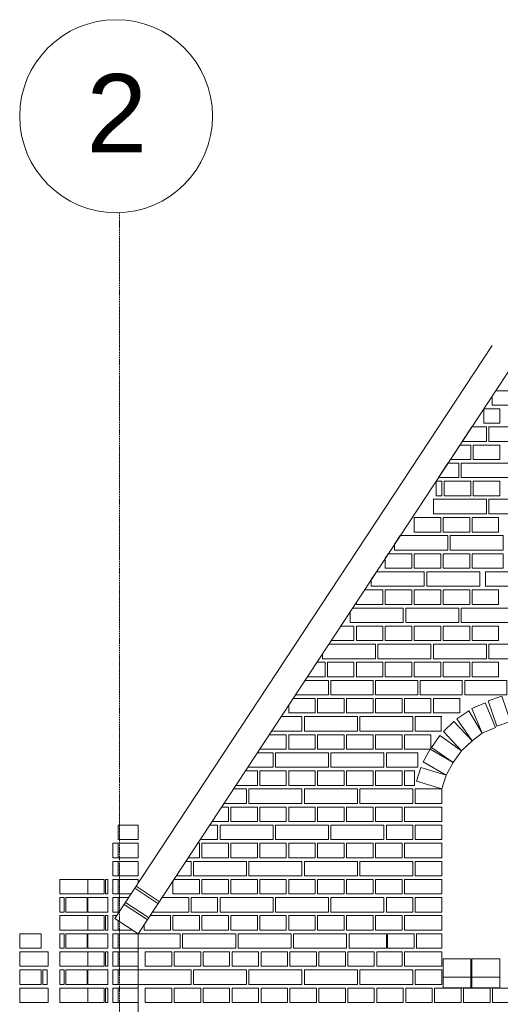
# Model space of a CAD drawing. Header units: millimetres. Extents: x -37887 to 94344, y -69777 to 116976.
# Tile 130 of 205: x 9809 to 11803, y 71509 to 75590. Entities that reach past the tile are written whole.
import ezdxf

# ---------------------------------------------------------------- set-up
doc = ezdxf.new("R2010")
doc.units = ezdxf.units.MM
doc.linetypes.add('Linia siatki', pattern=[19.05, 12.7, -3.175, 0, -3.175])
for name, color, linetype, lineweight in [('01_inwentaryzacja', 8, 'Continuous', 9), ('S-GRID', 1, 'Continuous', 9), ('S-GRID-IDEN', 1, 'Continuous', 9)]:
    doc.layers.add(name, color=color, linetype=linetype, lineweight=lineweight)
doc.styles.add('Arial', font='arial.ttf', dxfattribs={"height": 324.565868})

# ---------------------------------------------------------------- blocks, each defined once
blk = doc.blocks.new('Siatka - 4 mm-108067-PARTER')
at = {"layer": 'S-GRID-IDEN'}
blk.add_circle((0, 0), 4, dxfattribs=at)

msp = doc.modelspace()

# ---------------------------------------------------------------- linework, layer by layer
at = {"layer": '01_inwentaryzacja'}
for p, q in [((10204.2, 71864.9), (11769.2, 74239.5)), ((10300.3, 71801.6), (11865.3, 74176.2)), ((11734.1, 73977.2), (11734.1, 73917.2)), ((11684.6, 73902.2), (11645.1, 73842.2)), ((11635.2, 73827.2), (11595.7, 73767.2)), ((11585.8, 73752.2), (11546.2, 73692.2)), ((11536.3, 73677.2), (11536.3, 73617.2)), ((11387.7, 73451.6), (11364.6, 73416.6)), ((11338.2, 73376.6), (11325.9, 73357.8)), ((11288.8, 73301.6), (11267.5, 73269.2)), ((10286.8, 71990.1), (10382.8, 71926.8)), ((10292.3, 71998.4), (10388.3, 71935.2)), ((10242.8, 71923.3), (10338.8, 71860)), ((10248.3, 71931.6), (10344.3, 71868.4)), ((10204.2, 71864.9), (10300.3, 71801.6)), ((10300.3, 66791.6), (10300.3, 71801.6))]:
    msp.add_line(p, q, dxfattribs=at)
for points in [[(11768.8, 74029.9), (11768.8, 73992.2), (11878.8, 73992.2), (11878.8, 74052.2), (11783.5, 74052.2)], [(11734.1, 73917.2), (11800.3, 73917.2), (11800.3, 73977.2), (11734.1, 73977.2)], [(11645.1, 73842.2), (11745.3, 73842.2), (11745.3, 73902.2), (11684.6, 73902.2)], [(11755.3, 73902.2), (11755.3, 73842.2), (11975.3, 73842.2), (11975.3, 73902.2), (11755.3, 73902.2)], [(11595.7, 73767.2), (11680.3, 73767.2), (11680.3, 73827.2), (11635.2, 73827.2)], [(11690.3, 73827.2), (11690.3, 73767.2), (11800.3, 73767.2), (11800.3, 73827.2), (11690.3, 73827.2)], [(11546.2, 73692.2), (11630.3, 73692.2), (11630.3, 73752.2), (11585.8, 73752.2)], [(11640.3, 73752.2), (11640.3, 73692.2), (11860.3, 73692.2), (11860.3, 73752.2), (11640.3, 73752.2)], [(11536.3, 73617.2), (11560.3, 73617.2), (11560.3, 73677.2), (11536.3, 73677.2)], [(11570.3, 73677.2), (11570.3, 73617.2), (11680.3, 73617.2), (11680.3, 73677.2), (11570.3, 73677.2)], [(11690.3, 73677.2), (11690.3, 73617.2), (11800.3, 73617.2), (11800.3, 73677.2), (11690.3, 73677.2)], [(11525.3, 73602.2), (11525.3, 73542.2), (11745.3, 73542.2), (11745.3, 73602.2), (11525.3, 73602.2)], [(11755.3, 73602.2), (11755.3, 73542.2), (11975.3, 73542.2), (11975.3, 73602.2), (11755.3, 73602.2)], [(11445.9, 73526.6), (11445.9, 73466.6), (11555.9, 73466.6), (11555.9, 73526.6), (11445.9, 73526.6)], [(11565.9, 73526.6), (11565.9, 73466.6), (11675.9, 73466.6), (11675.9, 73526.6), (11565.9, 73526.6)], [(11685.9, 73526.6), (11685.9, 73466.6), (11795.9, 73466.6), (11795.9, 73526.6), (11685.9, 73526.6)], [(11364.6, 73416.6), (11364.6, 73391.6), (11584.6, 73391.6), (11584.6, 73451.6), (11387.7, 73451.6)], [(11594.6, 73451.6), (11594.6, 73391.6), (11814.6, 73391.6), (11814.6, 73451.6), (11594.6, 73451.6)], [(11325.9, 73357.8), (11325.9, 73316.6), (11435.9, 73316.6), (11435.9, 73376.6), (11338.2, 73376.6)], [(11445.9, 73376.6), (11445.9, 73316.6), (11555.9, 73316.6), (11555.9, 73376.6), (11445.9, 73376.6)], [(11565.9, 73376.6), (11565.9, 73316.6), (11675.9, 73316.6), (11675.9, 73376.6), (11565.9, 73376.6)], [(11685.9, 73376.6), (11685.9, 73316.6), (11814.6, 73316.6), (11814.6, 73376.6), (11685.9, 73376.6)], [(11267.5, 73269.2), (11267.5, 73241.6), (11487.5, 73241.6), (11487.5, 73301.6), (11288.8, 73301.6)], [(11497.5, 73301.6), (11497.5, 73241.6), (11717.5, 73241.6), (11717.5, 73301.6), (11497.5, 73301.6)], [(11741.3, 73301.6), (11741.3, 73241.6), (11961.3, 73241.6), (11961.3, 73301.6), (11741.3, 73301.6)], [(11205.9, 73175.7), (11205.9, 73166.6), (11315.9, 73166.6), (11315.9, 73226.6), (11239.4, 73226.6)], [(11325.9, 73226.6), (11325.9, 73166.6), (11435.9, 73166.6), (11435.9, 73226.6), (11325.9, 73226.6)], [(11445.9, 73226.6), (11445.9, 73166.6), (11555.9, 73166.6), (11555.9, 73226.6), (11445.9, 73226.6)], [(11565.9, 73226.6), (11565.9, 73166.6), (11675.9, 73166.6), (11675.9, 73226.6), (11565.9, 73226.6)], [(11685.9, 73226.6), (11685.9, 73166.6), (11795.9, 73166.6), (11795.9, 73226.6), (11685.9, 73226.6)], [(11180.3, 73136.8), (11180.3, 73091.6), (11400.3, 73091.6), (11400.3, 73151.6), (11190, 73151.6)], [(11410.3, 73151.6), (11410.3, 73091.6), (11630.3, 73091.6), (11630.3, 73151.6), (11410.3, 73151.6)], [(11640.3, 73151.6), (11640.3, 73091.6), (11860.3, 73091.6), (11860.3, 73151.6), (11640.3, 73151.6)], [(11101, 73016.6), (11195.9, 73016.6), (11195.9, 73076.6), (11140.5, 73076.6)], [(11205.9, 73076.6), (11205.9, 73016.6), (11315.9, 73016.6), (11315.9, 73076.6), (11205.9, 73076.6)], [(11325.9, 73076.6), (11325.9, 73016.6), (11435.9, 73016.6), (11435.9, 73076.6), (11325.9, 73076.6)], [(11445.9, 73076.6), (11445.9, 73016.6), (11555.9, 73016.6), (11555.9, 73076.6), (11445.9, 73076.6)], [(11565.9, 73076.6), (11565.9, 73016.6), (11675.9, 73016.6), (11675.9, 73076.6), (11565.9, 73076.6)], [(11685.9, 73076.6), (11685.9, 73016.6), (11795.9, 73016.6), (11795.9, 73076.6), (11685.9, 73076.6)], [(11065.3, 72962.3), (11065.3, 72941.6), (11285.3, 72941.6), (11285.3, 73001.6), (11091.1, 73001.6)], [(11295.3, 73001.6), (11295.3, 72941.6), (11515.3, 72941.6), (11515.3, 73001.6), (11295.3, 73001.6)], [(11525.3, 73001.6), (11525.3, 72941.6), (11745.3, 72941.6), (11745.3, 73001.6), (11525.3, 73001.6)], [(11755.3, 73001.6), (11755.3, 72941.6), (11975.3, 72941.6), (11975.3, 73001.6), (11755.3, 73001.6)], [(11002.1, 72866.6), (11075.9, 72866.6), (11075.9, 72926.6), (11041.7, 72926.6)], [(11085.9, 72926.6), (11085.9, 72866.6), (11195.9, 72866.6), (11195.9, 72926.6), (11085.9, 72926.6)], [(11205.9, 72926.6), (11205.9, 72866.6), (11315.9, 72866.6), (11315.9, 72926.6), (11205.9, 72926.6)], [(11325.9, 72926.6), (11325.9, 72866.6), (11435.9, 72866.6), (11435.9, 72926.6), (11325.9, 72926.6)], [(11445.9, 72926.6), (11445.9, 72866.6), (11555.9, 72866.6), (11555.9, 72926.6), (11445.9, 72926.6)], [(11565.9, 72926.6), (11565.9, 72866.6), (11675.9, 72866.6), (11675.9, 72926.6), (11565.9, 72926.6)], [(11685.9, 72926.6), (11685.9, 72866.6), (11795.9, 72866.6), (11795.9, 72926.6), (11685.9, 72926.6)], [(11090.3, 72851.6), (11090.3, 72791.6), (10952.7, 72791.6)], [(10992.2, 72851.6), (11090.3, 72851.6)], [(11275.3, 72791.6), (11100.3, 72791.6), (11100.3, 72851.6), (11275.3, 72851.6), (11275.3, 72791.6)], [(11460.3, 72791.6), (11285.3, 72791.6), (11285.3, 72851.6), (11460.3, 72851.6), (11460.3, 72791.6)], [(11645.3, 72791.6), (11470.3, 72791.6), (11470.3, 72851.6), (11645.3, 72851.6), (11645.3, 72791.6)], [(11830.3, 72791.6), (11655.3, 72791.6), (11655.3, 72851.6), (11830.3, 72851.6), (11830.3, 72791.6)], [(10925.3, 72749.9), (10925.3, 72716.6), (11035.3, 72716.6), (11035.3, 72776.6), (10942.8, 72776.6)], [(11045.3, 72776.6), (11045.3, 72716.6), (11155.3, 72716.6), (11155.3, 72776.6), (11045.3, 72776.6)], [(11165.3, 72776.6), (11165.3, 72716.6), (11275.3, 72716.6), (11275.3, 72776.6), (11165.3, 72776.6)], [(11285.3, 72776.6), (11285.3, 72716.6), (11395.3, 72716.6), (11395.3, 72776.6), (11285.3, 72776.6)], [(11405.3, 72776.6), (11405.3, 72716.6), (11515.3, 72716.6), (11515.3, 72776.6), (11405.3, 72776.6)], [(11525.3, 72776.6), (11525.3, 72716.6), (11635.3, 72716.6), (11635.3, 72776.6), (11525.3, 72776.6)], [(11845.2, 72681.8), (11788.5, 72662.1), (11752.4, 72766.4), (11809.1, 72786), (11845.2, 72681.8)], [(11727.1, 72633.2), (11685.9, 72601.2), (11623, 72691.8), (11672.3, 72726), (11727.1, 72633.2)], [(11782.4, 72656.4), (11727.1, 72633.2), (11684.3, 72734.9), (11739.6, 72758.1), (11782.4, 72656.4)], [(10980.3, 72701.6), (10980.3, 72641.6), (10853.9, 72641.6)], [(10893.4, 72701.6), (10980.3, 72701.6)], [(11210.3, 72701.6), (11210.3, 72641.6), (10990.3, 72641.6), (10990.3, 72701.6), (11210.3, 72701.6)], [(11440.3, 72701.6), (11440.3, 72641.6), (11220.3, 72641.6), (11220.3, 72701.6), (11440.3, 72701.6)], [(11558, 72701.6), (11558, 72641.6), (11450.3, 72641.6), (11450.3, 72701.6), (11560.3, 72701.6)], [(11685.9, 72601.2), (11642.2, 72560.1), (11566.6, 72640.4), (11610.3, 72681.5), (11685.9, 72601.2)], [(10805.3, 72567.8), (10805.3, 72566.6), (10915.3, 72566.6), (10915.3, 72626.6), (10844, 72626.6)], [(10925.3, 72626.6), (10925.3, 72566.6), (11035.3, 72566.6), (11035.3, 72626.6), (10925.3, 72626.6)], [(11045.3, 72626.6), (11045.3, 72566.6), (11155.3, 72566.6), (11155.3, 72626.6), (11045.3, 72626.6)], [(11165.3, 72626.6), (11165.3, 72566.6), (11275.3, 72566.6), (11275.3, 72626.6), (11165.3, 72626.6)], [(11285.3, 72626.6), (11285.3, 72566.6), (11395.3, 72566.6), (11395.3, 72626.6), (11285.3, 72626.6)], [(11405.3, 72626.6), (11405.3, 72566.6), (11515.3, 72566.6), (11515.3, 72626.6), (11405.3, 72626.6)], [(11642.2, 72560.1), (11607.9, 72510.9), (11517.4, 72574), (11551.8, 72623.2), (11642.2, 72560.1)], [(11607.9, 72510.9), (11577.8, 72458.9), (11482.3, 72514.2), (11512.4, 72566.1), (11607.9, 72510.9)], [(10755, 72491.6), (10860.3, 72491.6), (10860.3, 72551.6), (10794.5, 72551.6)], [(11090.3, 72551.6), (11090.3, 72491.6), (10870.3, 72491.6), (10870.3, 72551.6), (11090.3, 72551.6)], [(11320.3, 72551.6), (11320.3, 72491.6), (11100.3, 72491.6), (11100.3, 72551.6), (11320.3, 72551.6)], [(11460.1, 72551.6), (11460.1, 72491.6), (11330.3, 72491.6), (11330.3, 72551.6), (11460.1, 72551.6)], [(11472.7, 72491.2), (11455.1, 72433.8), (11560.3, 72401.6), (11577.8, 72458.9), (11472.7, 72491.2)], [(10705.6, 72416.6), (10795.3, 72416.6), (10795.3, 72476.6), (10745.1, 72476.6)], [(10805.3, 72476.6), (10805.3, 72416.6), (10915.3, 72416.6), (10915.3, 72476.6), (10805.3, 72476.6)], [(10925.3, 72476.6), (10925.3, 72416.6), (11035.3, 72416.6), (11035.3, 72476.6), (10925.3, 72476.6)], [(11045.3, 72476.6), (11045.3, 72416.6), (11155.3, 72416.6), (11155.3, 72476.6), (11045.3, 72476.6)], [(11165.3, 72476.6), (11165.3, 72416.6), (11275.3, 72416.6), (11275.3, 72476.6), (11165.3, 72476.6)], [(11285.3, 72476.6), (11285.3, 72416.6), (11395.3, 72416.6), (11395.3, 72476.6), (11285.3, 72476.6)], [(11405.3, 72476.6), (11405.3, 72416.6), (11446.8, 72416.6), (11446.8, 72476.6), (11405.3, 72476.6)], [(10656.1, 72341.6), (10750.3, 72341.6), (10750.3, 72401.6), (10695.7, 72401.6)], [(10980.3, 72401.6), (10980.3, 72341.6), (10760.3, 72341.6), (10760.3, 72401.6), (10980.3, 72401.6)], [(11210.3, 72401.6), (11210.3, 72341.6), (10990.3, 72341.6), (10990.3, 72401.6), (11210.3, 72401.6)], [(11440.3, 72401.6), (11440.3, 72341.6), (11220.3, 72341.6), (11220.3, 72401.6), (11440.3, 72401.6)], [(11450.3, 72401.6), (11450.3, 72341.6), (11560.3, 72341.6), (11560.3, 72401.6), (11450.3, 72401.6)], [(10606.7, 72266.6), (10675.3, 72266.6), (10675.3, 72326.6), (10646.3, 72326.6)], [(10685.3, 72326.6), (10685.3, 72266.6), (10795.3, 72266.6), (10795.3, 72326.6), (10685.3, 72326.6)], [(10805.3, 72326.6), (10805.3, 72266.6), (10915.3, 72266.6), (10915.3, 72326.6), (10805.3, 72326.6)], [(10925.3, 72326.6), (10925.3, 72266.6), (11035.3, 72266.6), (11035.3, 72326.6), (10925.3, 72326.6)], [(11045.3, 72326.6), (11045.3, 72266.6), (11155.3, 72266.6), (11155.3, 72326.6), (11045.3, 72326.6)], [(11165.3, 72326.6), (11165.3, 72266.6), (11275.3, 72266.6), (11275.3, 72326.6), (11165.3, 72326.6)], [(11285.3, 72326.6), (11285.3, 72266.6), (11395.3, 72266.6), (11395.3, 72326.6), (11285.3, 72326.6)], [(11560.3, 72266.6), (11405.3, 72266.6), (11405.3, 72326.6), (11560.3, 72326.6), (11560.3, 72266.6)], [(10217.9, 72191.6), (10217.9, 72251.6), (10300.3, 72251.6), (10300.3, 72191.6), (10217.9, 72191.6)], [(10557.3, 72191.6), (10630.3, 72191.6), (10630.3, 72251.6), (10596.8, 72251.6)], [(10860.3, 72251.6), (10860.3, 72191.6), (10640.3, 72191.6), (10640.3, 72251.6), (10860.3, 72251.6)], [(11090.3, 72251.6), (11090.3, 72191.6), (10870.3, 72191.6), (10870.3, 72251.6), (11090.3, 72251.6)], [(11320.3, 72251.6), (11320.3, 72191.6), (11100.3, 72191.6), (11100.3, 72251.6), (11320.3, 72251.6)], [(11330.3, 72251.6), (11330.3, 72191.6), (11440.3, 72191.6), (11440.3, 72251.6), (11330.3, 72251.6)], [(11450.3, 72251.6), (11450.3, 72191.6), (11560.3, 72191.6), (11560.3, 72251.6), (11450.3, 72251.6)], [(10196, 72116.6), (10217.9, 72116.6), (10217.9, 72176.6), (10196, 72176.6), (10196, 72116.6)], [(10217.9, 72116.6), (10217.9, 72176.6), (10300.3, 72176.6), (10300.3, 72116.6), (10217.9, 72116.6)], [(10507.9, 72116.6), (10555.3, 72116.6), (10555.3, 72176.6), (10547.4, 72176.6)], [(10565.3, 72176.6), (10565.3, 72116.6), (10675.3, 72116.6), (10675.3, 72176.6), (10565.3, 72176.6)], [(10685.3, 72176.6), (10685.3, 72116.6), (10795.3, 72116.6), (10795.3, 72176.6), (10685.3, 72176.6)], [(10805.3, 72176.6), (10805.3, 72116.6), (10915.3, 72116.6), (10915.3, 72176.6), (10805.3, 72176.6)], [(10925.3, 72176.6), (10925.3, 72116.6), (11035.3, 72116.6), (11035.3, 72176.6), (10925.3, 72176.6)], [(11045.3, 72176.6), (11045.3, 72116.6), (11155.3, 72116.6), (11155.3, 72176.6), (11045.3, 72176.6)], [(11165.3, 72176.6), (11165.3, 72116.6), (11275.3, 72116.6), (11275.3, 72176.6), (11165.3, 72176.6)], [(11285.3, 72176.6), (11285.3, 72116.6), (11395.3, 72116.6), (11395.3, 72176.6), (11285.3, 72176.6)], [(11560.3, 72116.6), (11405.3, 72116.6), (11405.3, 72176.6), (11560.3, 72176.6), (11560.3, 72116.6)], [(10196, 72041.6), (10217.9, 72041.6), (10217.9, 72101.6), (10196, 72101.6), (10196, 72041.6)], [(10217.9, 72041.6), (10217.9, 72101.6), (10300.3, 72101.6), (10300.3, 72041.6), (10217.9, 72041.6)], [(10458.4, 72041.6), (10520.3, 72041.6), (10520.3, 72101.6), (10498, 72101.6)], [(10750.3, 72101.6), (10750.3, 72041.6), (10530.3, 72041.6), (10530.3, 72101.6), (10750.3, 72101.6)], [(10980.3, 72101.6), (10980.3, 72041.6), (10760.3, 72041.6), (10760.3, 72101.6), (10980.3, 72101.6)], [(11210.3, 72101.6), (11210.3, 72041.6), (10990.3, 72041.6), (10990.3, 72101.6), (11210.3, 72101.6)], [(11440.3, 72101.6), (11440.3, 72041.6), (11220.3, 72041.6), (11220.3, 72101.6), (11440.3, 72101.6)], [(11450.3, 72101.6), (11450.3, 72041.6), (11560.3, 72041.6), (11560.3, 72101.6), (11450.3, 72101.6)], [(9975.5, 71966.6), (10092.7, 71966.6), (10092.7, 72026.6), (9975.5, 72026.6), (9975.5, 71966.6)], [(10159.5, 71966.6), (10092.7, 71966.6), (10092.7, 72026.6), (10159.5, 72026.6), (10159.5, 71966.6)], [(10175.1, 71966.6), (10165.5, 71966.6), (10165.5, 72026.6), (10175.1, 72026.6), (10175.1, 71966.6)], [(10196, 71966.6), (10217.9, 71966.6), (10217.9, 72026.6), (10196, 72026.6), (10196, 71966.6)], [(10217.9, 71966.6), (10217.9, 72026.6), (10300.3, 72026.6), (10300.3, 72010.6)], [(10445.3, 72021.6), (10445.3, 71966.6), (10555.3, 71966.6), (10555.3, 72026.6), (10448.5, 72026.6)], [(10565.3, 72026.6), (10565.3, 71966.6), (10675.3, 71966.6), (10675.3, 72026.6), (10565.3, 72026.6)], [(10685.3, 72026.6), (10685.3, 71966.6), (10795.3, 71966.6), (10795.3, 72026.6), (10685.3, 72026.6)], [(10805.3, 72026.6), (10805.3, 71966.6), (10915.3, 71966.6), (10915.3, 72026.6), (10805.3, 72026.6)], [(10925.3, 72026.6), (10925.3, 71966.6), (11035.3, 71966.6), (11035.3, 72026.6), (10925.3, 72026.6)], [(11045.3, 72026.6), (11045.3, 71966.6), (11155.3, 71966.6), (11155.3, 72026.6), (11045.3, 72026.6)], [(11165.3, 72026.6), (11165.3, 71966.6), (11275.3, 71966.6), (11275.3, 72026.6), (11165.3, 72026.6)], [(11285.3, 72026.6), (11285.3, 71966.6), (11395.3, 71966.6), (11395.3, 72026.6), (11285.3, 72026.6)], [(11560.3, 71966.6), (11405.3, 71966.6), (11405.3, 72026.6), (11560.3, 72026.6), (11560.3, 71966.6)], [(9993.4, 71891.6), (9993.4, 71951.6), (9975.5, 71951.6), (9975.5, 71891.6), (9993.4, 71891.6)], [(10088.8, 71891.6), (10088.8, 71951.6), (10001.3, 71951.6), (10001.3, 71891.6), (10088.8, 71891.6)], [(10092.7, 71891.6), (10092.7, 71951.6), (10175.1, 71951.6), (10175.1, 71891.6), (10092.7, 71891.6)], [(10196, 71891.6), (10217.9, 71891.6), (10217.9, 71951.6), (10196, 71951.6), (10196, 71891.6)], [(10271.3, 71966.6), (10217.9, 71966.6)], [(10217.9, 71891.6), (10217.9, 71951.6), (10261.4, 71951.6)], [(10510.3, 71951.6), (10510.3, 71891.6), (10359.6, 71891.6)], [(10399.1, 71951.6), (10510.3, 71951.6)], [(10520.3, 71951.6), (10520.3, 71891.6), (10630.3, 71891.6), (10630.3, 71951.6), (10520.3, 71951.6)], [(10860.3, 71951.6), (10860.3, 71891.6), (10640.3, 71891.6), (10640.3, 71951.6), (10860.3, 71951.6)], [(11090.3, 71951.6), (11090.3, 71891.6), (10870.3, 71891.6), (10870.3, 71951.6), (11090.3, 71951.6)], [(11320.3, 71951.6), (11320.3, 71891.6), (11100.3, 71891.6), (11100.3, 71951.6), (11320.3, 71951.6)], [(11330.3, 71951.6), (11330.3, 71891.6), (11440.3, 71891.6), (11440.3, 71951.6), (11330.3, 71951.6)], [(11450.3, 71951.6), (11450.3, 71891.6), (11560.3, 71891.6), (11560.3, 71951.6), (11450.3, 71951.6)], [(9975.5, 71816.6), (10092.7, 71816.6), (10092.7, 71876.6), (9975.5, 71876.6), (9975.5, 71816.6)], [(10159.5, 71816.6), (10092.7, 71816.6), (10092.7, 71876.6), (10159.5, 71876.6), (10159.5, 71816.6)], [(10175.1, 71816.6), (10165.5, 71816.6), (10165.5, 71876.6), (10175.1, 71876.6), (10175.1, 71816.6)], [(10212, 71876.6), (10196, 71876.6), (10196, 71816.6)], [(10221.8, 71891.6), (10217.9, 71891.6)], [(10325.3, 71839.5), (10325.3, 71816.6), (10435.3, 71816.6), (10435.3, 71876.6), (10349.7, 71876.6)], [(10445.3, 71876.6), (10445.3, 71816.6), (10555.3, 71816.6), (10555.3, 71876.6), (10445.3, 71876.6)], [(10565.3, 71876.6), (10565.3, 71816.6), (10675.3, 71816.6), (10675.3, 71876.6), (10565.3, 71876.6)], [(10685.3, 71876.6), (10685.3, 71816.6), (10795.3, 71816.6), (10795.3, 71876.6), (10685.3, 71876.6)], [(10805.3, 71876.6), (10805.3, 71816.6), (10915.3, 71816.6), (10915.3, 71876.6), (10805.3, 71876.6)], [(10925.3, 71876.6), (10925.3, 71816.6), (11035.3, 71816.6), (11035.3, 71876.6), (10925.3, 71876.6)], [(11045.3, 71876.6), (11045.3, 71816.6), (11155.3, 71816.6), (11155.3, 71876.6), (11045.3, 71876.6)], [(11165.3, 71876.6), (11165.3, 71816.6), (11275.3, 71816.6), (11275.3, 71876.6), (11165.3, 71876.6)], [(11285.3, 71876.6), (11285.3, 71816.6), (11395.3, 71816.6), (11395.3, 71876.6), (11285.3, 71876.6)], [(11560.3, 71816.6), (11405.3, 71816.6), (11405.3, 71876.6), (11560.3, 71876.6), (11560.3, 71816.6)], [(10196, 71816.6), (10217.9, 71816.6), (10217.9, 71855.9)], [(10217.9, 71816.6), (10217.9, 71855.9)], [(9810.5, 71741.6), (9810.5, 71801.6), (9898, 71801.6), (9898, 71741.6), (9810.5, 71741.6)], [(9993.4, 71741.6), (9993.4, 71801.6), (9975.5, 71801.6), (9975.5, 71741.6), (9993.4, 71741.6)], [(10088.8, 71741.6), (10088.8, 71801.6), (10001.3, 71801.6), (10001.3, 71741.6), (10088.8, 71741.6)], [(10092.7, 71741.6), (10092.7, 71801.6), (10175.1, 71801.6), (10175.1, 71741.6), (10092.7, 71741.6)], [(10196, 71741.6), (10217.9, 71741.6), (10217.9, 71801.6), (10196, 71801.6), (10196, 71741.6)], [(10277.5, 71816.6), (10217.9, 71816.6)], [(10217.9, 71741.6), (10217.9, 71801.6), (10300.3, 71801.6), (10300.3, 71741.6), (10217.9, 71741.6)], [(10475.3, 71801.6), (10475.3, 71741.6), (10300.3, 71741.6), (10300.3, 71801.6), (10475.3, 71801.6)], [(10705.3, 71801.6), (10705.3, 71741.6), (10485.3, 71741.6), (10485.3, 71801.6), (10705.3, 71801.6)], [(10935.3, 71801.6), (10935.3, 71741.6), (10715.3, 71741.6), (10715.3, 71801.6), (10935.3, 71801.6)], [(11165.3, 71801.6), (11165.3, 71741.6), (10945.3, 71741.6), (10945.3, 71801.6), (11165.3, 71801.6)], [(11330.3, 71741.6), (11175.3, 71741.6), (11175.3, 71801.6), (11330.3, 71801.6), (11330.3, 71741.6)], [(11445.3, 71801.6), (11445.3, 71741.6), (11335.3, 71741.6), (11335.3, 71801.6), (11445.3, 71801.6)], [(11560.3, 71801.6), (11560.3, 71741.6), (11455.3, 71741.6), (11455.3, 71801.6), (11560.3, 71801.6)], [(9810.5, 71666.6), (9927.8, 71666.6), (9927.8, 71726.6), (9810.5, 71726.6), (9810.5, 71666.6)], [(9975.5, 71666.6), (10092.7, 71666.6), (10092.7, 71726.6), (9975.5, 71726.6), (9975.5, 71666.6)], [(10159.5, 71666.6), (10092.7, 71666.6), (10092.7, 71726.6), (10159.5, 71726.6), (10159.5, 71666.6)], [(10175.1, 71666.6), (10165.5, 71666.6), (10165.5, 71726.6), (10175.1, 71726.6), (10175.1, 71666.6)], [(10196, 71666.6), (10217.9, 71666.6), (10217.9, 71726.6), (10196, 71726.6), (10196, 71666.6)], [(10217.9, 71666.6), (10217.9, 71726.6), (10300.3, 71726.6), (10300.3, 71666.6), (10217.9, 71666.6)], [(10440.3, 71726.6), (10440.3, 71666.6), (10330.3, 71666.6), (10330.3, 71726.6), (10440.3, 71726.6)], [(10560.3, 71726.6), (10560.3, 71666.6), (10450.3, 71666.6), (10450.3, 71726.6), (10560.3, 71726.6)], [(10680.3, 71726.6), (10680.3, 71666.6), (10570.3, 71666.6), (10570.3, 71726.6), (10680.3, 71726.6)], [(10800.3, 71726.6), (10800.3, 71666.6), (10690.3, 71666.6), (10690.3, 71726.6), (10800.3, 71726.6)], [(10920.3, 71726.6), (10920.3, 71666.6), (10810.3, 71666.6), (10810.3, 71726.6), (10920.3, 71726.6)], [(11040.3, 71726.6), (11040.3, 71666.6), (10930.3, 71666.6), (10930.3, 71726.6), (11040.3, 71726.6)], [(11160.3, 71726.6), (11160.3, 71666.6), (11050.3, 71666.6), (11050.3, 71726.6), (11160.3, 71726.6)], [(11280.3, 71726.6), (11280.3, 71666.6), (11170.3, 71666.6), (11170.3, 71726.6), (11280.3, 71726.6)], [(11395.3, 71726.6), (11395.3, 71666.6), (11290.3, 71666.6), (11290.3, 71726.6), (11395.3, 71726.6)], [(11560.3, 71666.6), (11405.3, 71666.6), (11405.3, 71726.6), (11560.3, 71726.6), (11560.3, 71666.6)], [(11565.4, 71697), (11565.4, 71577), (11680.4, 71577), (11680.4, 71697), (11565.4, 71697), (11565.4, 71622), (11680.4, 71622)], [(11685.4, 71697), (11685.4, 71577), (11800.4, 71577), (11800.4, 71697), (11685.4, 71697), (11685.4, 71622), (11800.4, 71622)], [(9810.5, 71591.6), (9810.5, 71651.6), (9898, 71651.6), (9898, 71591.6), (9810.5, 71591.6)], [(9905.9, 71591.6), (9905.9, 71651.6), (9923.8, 71651.6), (9923.8, 71591.6), (9905.9, 71591.6)], [(9993.4, 71591.6), (9993.4, 71651.6), (9975.5, 71651.6), (9975.5, 71591.6), (9993.4, 71591.6)], [(10088.8, 71591.6), (10088.8, 71651.6), (10001.3, 71651.6), (10001.3, 71591.6), (10088.8, 71591.6)], [(10092.7, 71591.6), (10092.7, 71651.6), (10175.1, 71651.6), (10175.1, 71591.6), (10092.7, 71591.6)], [(10196, 71591.6), (10217.9, 71591.6), (10217.9, 71651.6), (10196, 71651.6), (10196, 71591.6)], [(10217.9, 71591.6), (10217.9, 71651.6), (10300.3, 71651.6), (10300.3, 71591.6), (10217.9, 71591.6)], [(10300.3, 71651.6), (10300.3, 71591.6), (10520.3, 71591.6), (10520.3, 71651.6), (10300.3, 71651.6)], [(10530.3, 71651.6), (10530.3, 71591.6), (10750.3, 71591.6), (10750.3, 71651.6), (10530.3, 71651.6)], [(10760.3, 71651.6), (10760.3, 71591.6), (10980.3, 71591.6), (10980.3, 71651.6), (10760.3, 71651.6)], [(10990.3, 71651.6), (10990.3, 71591.6), (11210.3, 71591.6), (11210.3, 71651.6), (10990.3, 71651.6)], [(11220.3, 71651.6), (11220.3, 71591.6), (11440.3, 71591.6), (11440.3, 71651.6), (11220.3, 71651.6)], [(11450.3, 71651.6), (11450.3, 71591.6), (11560.3, 71591.6), (11560.3, 71651.6), (11450.3, 71651.6)], [(9810.5, 71516.6), (9927.8, 71516.6), (9927.8, 71576.6), (9810.5, 71576.6), (9810.5, 71516.6)], [(9975.5, 71516.6), (10092.7, 71516.6), (10092.7, 71576.6), (9975.5, 71576.6), (9975.5, 71516.6)], [(10159.5, 71516.6), (10092.7, 71516.6), (10092.7, 71576.6), (10159.5, 71576.6), (10159.5, 71516.6)], [(10175.1, 71516.6), (10165.5, 71516.6), (10165.5, 71576.6), (10175.1, 71576.6), (10175.1, 71516.6)], [(10196, 71516.6), (10217.9, 71516.6), (10217.9, 71576.6), (10196, 71576.6), (10196, 71516.6)], [(10217.9, 71516.6), (10217.9, 71576.6), (10300.3, 71576.6), (10300.3, 71516.6), (10217.9, 71516.6)], [(10440.3, 71576.6), (10440.3, 71516.6), (10330.3, 71516.6), (10330.3, 71576.6), (10440.3, 71576.6)], [(10560.3, 71576.6), (10560.3, 71516.6), (10450.3, 71516.6), (10450.3, 71576.6), (10560.3, 71576.6)], [(10680.3, 71576.6), (10680.3, 71516.6), (10570.3, 71516.6), (10570.3, 71576.6), (10680.3, 71576.6)], [(10800.3, 71576.6), (10800.3, 71516.6), (10690.3, 71516.6), (10690.3, 71576.6), (10800.3, 71576.6)], [(10920.3, 71576.6), (10920.3, 71516.6), (10810.3, 71516.6), (10810.3, 71576.6), (10920.3, 71576.6)], [(11040.3, 71576.6), (11040.3, 71516.6), (10930.3, 71516.6), (10930.3, 71576.6), (11040.3, 71576.6)], [(11160.3, 71576.6), (11160.3, 71516.6), (11050.3, 71516.6), (11050.3, 71576.6), (11160.3, 71576.6)], [(11280.3, 71576.6), (11280.3, 71516.6), (11170.3, 71516.6), (11170.3, 71576.6), (11280.3, 71576.6)], [(11400.3, 71576.6), (11400.3, 71516.6), (11290.3, 71516.6), (11290.3, 71576.6), (11400.3, 71576.6)], [(11410.3, 71576.6), (11410.3, 71516.6), (11520.3, 71516.6), (11520.3, 71576.6), (11410.3, 71576.6)], [(11530.3, 71576.6), (11530.3, 71516.6), (11640.3, 71516.6), (11640.3, 71576.6), (11530.3, 71576.6)], [(11650.3, 71576.6), (11650.3, 71516.6), (11760.3, 71516.6), (11760.3, 71576.6), (11650.3, 71576.6)], [(11770.3, 71576.6), (11770.3, 71516.6), (11880.3, 71516.6), (11880.3, 71576.6), (11770.3, 71576.6)]]:
    msp.add_lwpolyline(points, dxfattribs=at)
at = {"layer": 'S-GRID', "linetype": 'Linia siatki', "ltscale": 0.5}
msp.add_line((10223.6, 64850.4), (10223.6, 74790.3), dxfattribs=at)

# ---------------------------------------------------------------- block references
at = {"layer": 'S-GRID-IDEN', "xscale": 99.99999999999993, "yscale": 99.99999999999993, "zscale": 99.99999999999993, "rotation": 89.99999999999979}
msp.add_blockref('Siatka - 4 mm-108067-PARTER', (10209.4, 75190.1), dxfattribs=at)

# ---------------------------------------------------------------- texts
at = {"layer": 'S-GRID-IDEN', "insert": (10212, 75364.7), "char_height": 324.6, "width": 360.335, "attachment_point": 2, "line_spacing_factor": 0.938532, "style": 'Arial'}
msp.add_mtext('2', dxfattribs=at)

doc.saveas('drawing.dxf')
